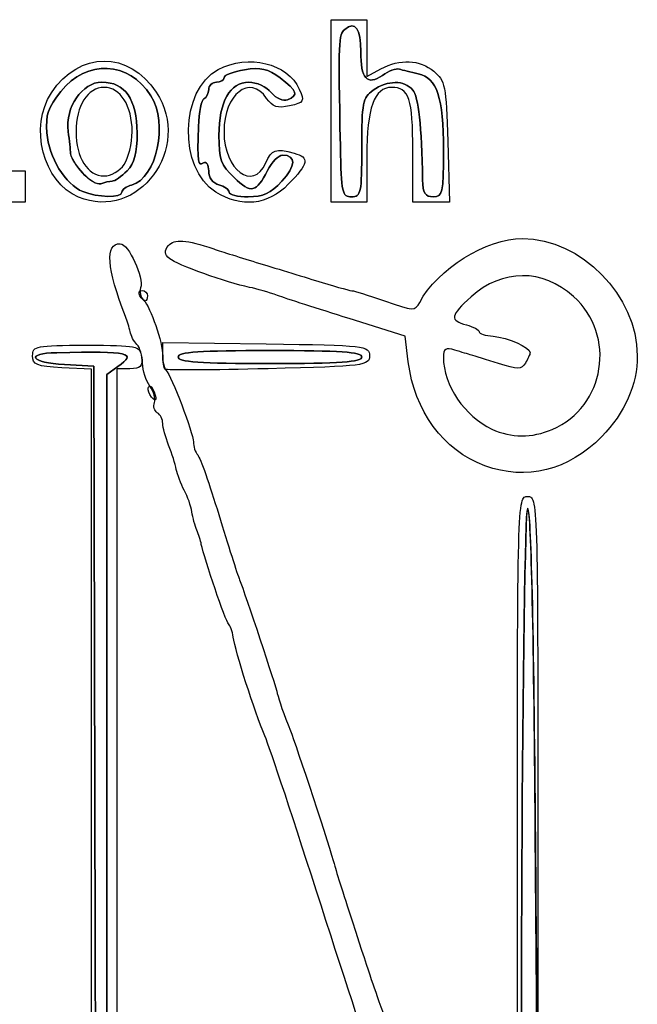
# Model space of a CAD drawing. Header units: millimetres. Extents: x 13 to 91, y 16 to 144.
# Tile 12 of 16: x 26 to 36, y 128 to 144. Entities that reach past the tile are written whole.
import ezdxf

# ---------------------------------------------------------------- set-up
doc = ezdxf.new("R2010")
doc.units = ezdxf.units.MM
doc.layers.add('Layer_1', color=7, linetype='CONTINUOUS')

msp = doc.modelspace()

# ---------------------------------------------------------------- linework, layer by layer
at = {"layer": 'Layer_1', "color": 7}
for points in [[(24.410285, 142.163134), (24.410285, 143.58464), (24.688746, 143.58464), (24.967207, 143.58464), (24.967207, 142.406821), (24.967207, 141.229002), (25.643469, 141.229002), (26.319732, 141.229002), (26.319732, 140.985315), (26.319732, 140.741628), (25.365008, 140.741628), (24.410285, 140.741628)], [(31.236784, 141.614839)], [(31.570712, 141.589926)], [(27.866647, 141.328305)], [(27.214785, 141.196303)], [(27.678764, 141.066544)], [(30.323401, 141.065205)], [(27.155115, 140.819123)], [(27.220673, 140.904394)], [(27.831378, 140.894612)], [(29.293748, 140.896742)], [(29.502144, 140.894612)], [(28.109839, 139.279508)], [(28.706531, 138.325069)], [(31.570695, 138.325069)], [(28.500792, 138.135537)], [(28.265692, 137.741563)], [(34.540603, 137.197128)], [(33.491065, 136.62894)]]:
    msp.add_lwpolyline(points, close=True, dxfattribs=at)
for points in [[(31.09335, 142.163134), (31.09335, 143.58464), (31.371811, 143.58464), (31.650272, 143.58464), (31.650272, 143.142698), (31.650272, 142.700756), (31.869063, 142.817282)], [(31.650272, 141.454615), (31.650272, 140.741628), (31.371811, 140.741628), (31.09335, 140.741628), (31.09335, 142.163134)], [(32.910193, 141.683106), (32.93693, 140.741628), (32.651622, 140.741628), (32.366315, 140.741628), (32.366315, 141.537672)], [(32.296243, 138.249309), (32.246974, 138.652533), (31.371811, 138.925016)], [(28.46786, 138.360596), (28.46786, 138.551812), (30.078956, 138.529822)], [(27.414037, 129.215879), (27.393796, 138.182918), (26.936324, 138.207279)], [(26.936324, 138.207279), (27.393796, 138.182918), (27.414036, 129.215879)], [(27.595182, 129.173451), (27.594227, 138.052956), (27.767669, 138.176987)], [(27.767677, 138.176994), (27.594235, 138.052963), (27.59519, 129.173458)], [(26.642669, 120.190717), (27.354016, 120.190717), (27.354016, 129.162457), (27.354016, 138.134196), (26.896544, 138.158557)], [(27.956251, 138.142304), (27.751817, 138.142304), (27.751817, 129.167756), (27.751817, 120.193208), (30.039176, 120.171658)], [(34.316743, 130.99416), (34.317937, 125.836125), (34.276955, 130.912931)]]:
    msp.add_lwpolyline(points, dxfattribs=at)
for points in [[(31.556235, 143.089054), (31.560989, 143.440771), (31.466922, 143.570187), (31.30577, 143.433637)], [(31.305771, 143.433637), (31.466924, 143.570187), (31.560991, 143.440769), (31.556236, 143.089054)], [(31.236784, 141.614839), (31.204021, 143.269081), (31.207092, 143.350024), (31.305771, 143.433637)], [(31.30577, 143.433637), (31.207092, 143.350024), (31.204021, 143.269081), (31.236784, 141.614839)], [(26.732725, 142.446252), (27.168632, 143.101013), (27.936742, 143.104914), (28.366021, 142.454547)], [(31.891382, 142.71621), (31.657852, 142.549207), (31.550551, 142.668577), (31.556235, 143.089054)], [(31.556236, 143.089054), (31.550588, 142.668577), (31.657853, 142.549207), (31.891383, 142.716208)], [(26.878748, 142.464962), (27.287594, 142.971365), (27.933545, 142.940864), (28.28147, 142.398727)], [(28.28147, 142.398726), (27.933545, 142.940864), (27.287594, 142.971365), (26.878748, 142.464961)], [(29.332804, 142.80757), (29.800862, 143.054689), (30.415477, 142.904913), (30.59633, 142.499661)], [(31.869063, 142.817282), (32.170247, 142.97769), (32.472527, 142.963944), (32.695632, 142.779697)], [(29.293748, 140.896742), (28.707305, 141.261841), (28.732422, 142.490589), (29.332804, 142.80757)], [(29.422584, 142.68074), (29.422584, 142.719706), (29.566514, 142.775085), (29.742428, 142.803805)], [(29.742428, 142.803805), (29.566514, 142.775085), (29.422584, 142.719706), (29.422584, 142.68074)], [(29.742428, 142.803805), (29.999444, 142.845766), (30.108842, 142.820871), (30.29935, 142.677068)], [(30.29935, 142.677068), (30.108842, 142.820871), (29.999444, 142.845766), (29.742428, 142.803805)], [(32.156657, 142.813624), (32.10698, 142.82886), (31.987609, 142.785024), (31.891382, 142.71621)], [(31.891383, 142.716208), (31.987611, 142.785022), (32.106985, 142.828858), (32.156659, 142.813622)], [(32.452125, 142.74047), (32.339292, 142.765469), (32.206332, 142.798387), (32.156657, 142.813624)], [(32.156659, 142.813622), (32.206336, 142.798386), (32.339294, 142.765467), (32.452127, 142.740468)], [(32.695632, 142.779697), (32.870165, 142.635561), (32.885349, 142.557958), (32.910193, 141.683106)], [(29.303243, 142.609893), (29.36888, 142.609893), (29.422584, 142.641775), (29.422584, 142.68074)], [(29.422584, 142.68074), (29.422584, 142.641774), (29.36888, 142.609893), (29.303243, 142.609893)], [(30.087425, 142.358203), (29.824948, 142.740802), (29.422584, 142.426106), (29.422584, 141.838219)], [(30.29935, 142.677068), (30.566531, 142.475389), (30.590457, 142.404755), (30.414892, 142.335972)], [(30.414892, 142.335972), (30.590457, 142.404755), (30.566531, 142.47539), (30.29935, 142.677068)], [(32.366362, 142.487991), (32.238372, 142.645444), (31.971328, 142.643482), (31.747535, 142.483444)], [(31.747535, 142.483444), (31.971328, 142.643482), (32.238372, 142.645444), (32.366362, 142.487993)], [(32.843677, 141.550097), (32.843677, 142.38009), (32.746595, 142.67523), (32.452125, 142.74047)], [(32.452127, 142.740468), (32.746595, 142.675229), (32.843677, 142.380088), (32.843677, 141.550095)], [(27.519104, 142.609893), (27.210217, 142.609893), (26.944071, 142.220952), (26.993145, 141.841267)], [(26.993145, 141.841267), (26.944071, 142.220952), (27.210217, 142.609893), (27.519104, 142.609893)], [(27.552917, 142.528664), (27.297738, 142.528664), (27.115335, 142.240856), (27.115335, 141.838219)], [(28.067412, 141.817911), (28.064143, 142.344513), (27.880414, 142.609893), (27.519104, 142.609893)], [(27.519104, 142.609893), (27.880414, 142.609893), (28.064143, 142.344513), (28.067412, 141.817911)], [(27.990498, 141.838219), (27.990498, 142.240856), (27.808095, 142.528664), (27.552917, 142.528664)], [(29.183903, 142.494819), (29.183903, 142.431528), (29.150941, 142.36756), (29.110659, 142.352668)], [(29.110663, 142.352668), (29.150945, 142.36756), (29.183903, 142.431528), (29.183903, 142.494819)], [(29.183903, 142.494819), (29.183903, 142.55811), (29.237606, 142.609893), (29.303243, 142.609893)], [(29.303243, 142.609893), (29.237606, 142.609893), (29.183903, 142.55811), (29.183903, 142.494819)], [(29.811854, 142.609893), (29.513113, 142.609893), (29.343023, 142.308772), (29.343023, 141.779891)], [(29.343023, 141.779891), (29.343023, 142.308772), (29.513113, 142.609893), (29.811854, 142.609893)], [(30.15853, 142.449124), (30.084375, 142.537547), (29.928371, 142.609893), (29.811854, 142.609893)], [(29.811854, 142.609893), (29.928371, 142.609893), (30.084375, 142.537547), (30.15853, 142.449125)], [(30.59633, 142.499661), (30.68083, 142.310313), (30.670265, 142.292215), (30.445789, 142.241879)], [(31.747535, 142.483444), (31.586037, 142.367954), (31.570712, 142.29051), (31.570712, 141.589926)], [(31.570712, 141.589926), (31.570712, 142.29051), (31.586035, 142.367954), (31.747535, 142.483444)], [(32.036673, 142.528664), (31.764409, 142.528664), (31.650272, 142.211405), (31.650272, 141.454615)], [(32.366315, 141.537672), (32.366315, 142.355486), (32.308709, 142.528664), (32.036673, 142.528664)], [(32.366362, 142.487993), (32.453957, 142.380235), (32.503282, 141.930855), (32.520157, 141.086853)], [(32.520157, 141.086851), (32.503282, 141.930853), (32.453957, 142.380233), (32.366362, 142.487991)], [(27.155115, 140.819123), (26.601678, 141.052841), (26.378198, 141.913728), (26.732725, 142.446252)], [(26.878748, 142.464961), (26.676858, 142.214897), (26.639812, 142.10505), (26.660914, 141.819049)], [(26.660914, 141.81905), (26.639814, 142.105051), (26.676857, 142.214897), (26.878748, 142.464962)], [(28.366021, 142.454547), (28.939427, 141.585824), (28.081942, 140.427722), (27.155115, 140.819123)], [(28.28147, 142.398727), (28.556754, 141.96978), (28.372196, 141.110761), (27.982395, 141.006688)], [(27.982395, 141.006688), (28.372196, 141.110761), (28.556754, 141.96978), (28.28147, 142.398726)], [(29.024033, 141.919447), (29.031432, 142.142827), (29.070377, 142.337776), (29.110663, 142.352668)], [(29.110659, 142.352668), (29.07038, 142.337776), (29.031398, 142.142827), (29.024033, 141.919447)], [(30.445789, 142.241879), (30.253931, 142.198856), (30.18036, 142.222737), (30.087425, 142.358203)], [(30.15853, 142.449125), (30.235019, 142.357914), (30.34594, 142.308957), (30.414892, 142.335972)], [(30.414892, 142.335972), (30.345937, 142.308957), (30.235022, 142.357913), (30.15853, 142.449124)], [(29.104342, 141.350845), (29.013839, 141.293738), (29.005379, 141.353639), (29.024033, 141.919447)], [(29.024033, 141.919447), (29.005379, 141.353642), (29.013839, 141.293738), (29.104342, 141.350845)], [(27.220673, 140.904394), (26.947582, 141.016769), (26.688922, 141.439423), (26.660914, 141.81905)], [(26.660914, 141.819049), (26.688919, 141.439423), (26.947582, 141.016769), (27.220673, 140.904394)], [(26.993145, 141.841267), (27.010688, 141.705562), (27.027452, 141.551946), (27.030403, 141.499896)], [(27.030405, 141.499896), (27.027452, 141.551946), (27.010685, 141.705562), (26.993145, 141.841267)], [(27.115335, 141.838219), (27.115335, 141.435581), (27.297738, 141.147773), (27.552917, 141.147773)], [(27.866647, 141.328305), (27.934765, 141.427597), (27.990498, 141.657058), (27.990498, 141.838219)], [(27.910938, 141.229002), (28.03057, 141.351142), (28.069401, 141.497292), (28.067412, 141.817911)], [(28.067412, 141.817911), (28.069401, 141.497292), (28.03057, 141.351142), (27.910938, 141.229002)], [(29.343023, 141.779891), (29.343023, 141.408379), (29.375102, 141.319402), (29.580392, 141.12158)], [(29.580392, 141.12158), (29.375106, 141.319402), (29.343023, 141.408379), (29.343023, 141.779891)], [(29.422584, 141.838219), (29.422584, 141.240547), (29.873618, 140.902857), (30.073542, 141.350845)], [(30.073542, 141.350845), (30.168599, 141.563847), (30.223871, 141.582797), (30.516538, 141.50272)], [(31.411591, 140.822857), (31.264423, 140.822857), (31.251292, 140.882348), (31.236784, 141.614839)], [(31.236784, 141.614839), (31.251292, 140.882348), (31.264423, 140.822857), (31.411591, 140.822857)], [(31.570712, 141.589926), (31.570712, 140.87701), (31.559479, 140.822857), (31.411591, 140.822857)], [(31.411591, 140.822857), (31.559479, 140.822857), (31.570712, 140.87701), (31.570712, 141.589926)], [(27.030403, 141.499896), (27.03964, 141.337045), (27.388603, 140.985406), (27.499752, 141.026945)], [(27.214785, 141.196303), (27.116329, 141.31123), (27.033358, 141.447847), (27.030405, 141.499896)], [(30.101455, 141.234153), (30.167904, 141.365347), (30.272944, 141.472689), (30.334875, 141.472689)], [(30.334875, 141.472689), (30.272944, 141.472689), (30.167904, 141.365347), (30.101455, 141.234153)], [(30.323401, 141.065205), (30.545923, 141.305912), (30.550619, 141.472689), (30.334875, 141.472689)], [(30.334875, 141.472689), (30.550619, 141.472689), (30.545923, 141.305912), (30.323402, 141.065205)], [(30.516538, 141.50272), (30.760098, 141.436079), (30.742292, 141.341709), (30.425043, 141.017807)], [(32.684556, 140.822859), (32.831828, 140.822859), (32.843677, 140.877012), (32.843677, 141.550097)], [(32.843677, 141.550095), (32.843677, 140.87701), (32.831828, 140.822857), (32.684556, 140.822857)], [(27.552917, 141.147773), (27.65894, 141.147773), (27.79749, 141.2275), (27.866647, 141.328305)], [(29.183903, 141.226191), (29.183903, 141.322362), (29.148101, 141.378456), (29.104342, 141.350845)], [(29.104342, 141.350845), (29.148101, 141.378456), (29.183903, 141.322362), (29.183903, 141.226191)], [(27.499754, 141.026945), (27.441476, 141.005166), (27.313241, 141.081377), (27.214785, 141.196303)], [(27.678764, 141.066544), (27.718943, 141.066544), (27.823422, 141.13965), (27.910938, 141.229002)], [(27.910938, 141.229002), (27.823422, 141.13965), (27.718943, 141.066544), (27.678764, 141.066544)], [(29.343023, 141.008851), (29.246069, 141.034737), (29.183903, 141.119649), (29.183903, 141.226191)], [(29.183903, 141.226191), (29.183903, 141.119649), (29.246071, 141.034737), (29.343023, 141.008851)], [(29.580392, 141.12158), (29.844046, 140.867515), (29.924565, 140.88491), (30.101455, 141.234153)], [(30.101455, 141.234153), (29.924565, 140.88491), (29.844046, 140.867515), (29.580392, 141.12158)], [(27.499752, 141.026945), (27.55803, 141.048724), (27.638585, 141.066544), (27.678764, 141.066544)], [(27.678764, 141.066544), (27.638586, 141.066544), (27.55803, 141.048725), (27.499754, 141.026945)], [(27.982395, 141.006688), (27.899336, 140.984512), (27.831378, 140.934078), (27.831378, 140.894612)], [(27.831378, 140.894612), (27.831378, 140.934077), (27.899338, 140.984512), (27.982395, 141.006688)], [(30.425043, 141.017807), (30.10517, 140.691225), (29.694459, 140.647273), (29.293748, 140.896742)], [(29.502144, 140.894612), (29.502144, 140.934078), (29.43054, 140.985485), (29.343023, 141.008851)], [(29.343023, 141.008851), (29.43054, 140.985485), (29.502144, 140.934077), (29.502144, 140.894612)], [(30.323402, 141.065205), (30.152099, 140.879903), (30.029073, 140.822857), (29.800754, 140.822857)], [(29.800754, 140.822857), (30.029073, 140.822857), (30.152099, 140.879903), (30.323401, 141.065205)], [(32.520157, 141.086853), (32.524294, 140.878808), (32.559158, 140.822859), (32.684556, 140.822859)], [(32.684556, 140.822857), (32.559159, 140.822857), (32.524317, 140.878806), (32.520157, 141.086851)], [(27.831378, 140.894612), (27.831378, 140.804097), (27.44955, 140.810212), (27.220673, 140.904394)], [(27.220673, 140.904394), (27.44955, 140.810212), (27.831378, 140.804097), (27.831378, 140.894612)], [(29.800754, 140.822857), (29.636518, 140.822857), (29.502144, 140.855147), (29.502144, 140.894612)], [(29.502144, 140.894612), (29.502144, 140.855147), (29.636518, 140.822857), (29.800754, 140.822857)], [(28.555543, 140.061175), (28.644349, 140.170424), (28.837702, 140.15652), (29.263463, 140.010269)], [(32.473693, 139.176714), (32.746743, 139.696712), (33.51318, 140.173026), (34.076861, 140.173026)], [(34.076861, 140.173026), (34.990278, 140.173026), (35.866968, 139.27795), (35.866968, 138.345376)], [(27.887765, 138.954593), (27.594122, 139.712505), (27.56624, 140.091797), (27.80417, 140.091797)], [(27.80417, 140.091797), (27.93451, 140.091797), (28.179673, 139.557862), (28.121004, 139.401768)], [(28.575398, 139.858111), (28.493003, 139.927927), (28.488088, 139.978192), (28.555543, 140.061175)], [(29.263463, 140.010269), (29.372858, 139.97269), (29.695078, 139.871183), (29.979506, 139.784696)], [(29.820385, 139.411407), (29.465603, 139.483778), (28.687829, 139.762845), (28.575398, 139.858111)], [(29.979506, 139.784696), (30.263934, 139.698209), (30.701556, 139.564342), (30.952, 139.487213)], [(34.873183, 139.267968), (34.387436, 139.703403), (33.764262, 139.701588), (33.275348, 139.263314)], [(28.121004, 139.401768), (28.099825, 139.345413), (28.121508, 139.259472), (28.169194, 139.210787)], [(30.257967, 139.284166), (30.126692, 139.331833), (29.929781, 139.389092), (29.820385, 139.411407)], [(30.952, 139.487213), (31.202444, 139.410083), (31.417257, 139.351249), (31.429362, 139.356469)], [(28.109839, 139.279508), (28.082796, 139.324184), (28.098581, 139.360737), (28.144925, 139.360737)], [(28.194095, 139.198279), (28.174798, 139.198279), (28.136883, 139.234832), (28.109839, 139.279508)], [(28.144925, 139.360737), (28.191269, 139.360737), (28.229181, 139.324184), (28.229181, 139.279508)], [(28.229181, 139.279508), (28.229181, 139.234832), (28.213396, 139.198279), (28.194095, 139.198279)], [(31.371811, 138.925016), (30.890471, 139.074882), (30.389241, 139.2365), (30.257967, 139.284166)], [(31.429362, 139.356469), (31.441471, 139.361692), (31.66445, 139.291113), (31.924881, 139.199633)], [(33.275348, 139.263314), (32.950555, 138.972162), (32.937281, 138.893247), (33.201698, 138.825491)], [(34.540603, 137.197126), (35.367265, 137.549772), (35.546302, 138.664566), (34.873183, 139.267968)], [(28.169194, 139.210787), (28.281096, 139.096538), (28.465118, 138.556987), (28.466663, 138.338607)], [(31.924881, 139.199633), (32.374105, 139.041835), (32.402252, 139.04066), (32.473693, 139.176714)], [(27.957221, 138.720597), (27.944984, 138.782281), (27.913729, 138.887579), (27.887765, 138.954593)], [(33.201698, 138.825491), (33.311093, 138.797459), (33.400599, 138.749905), (33.400599, 138.719817)], [(28.064545, 138.521586), (28.017754, 138.569358), (27.969458, 138.658913), (27.957221, 138.720597)], [(33.400599, 138.719817), (33.400599, 138.689728), (33.499054, 138.657508), (33.619389, 138.648216)], [(33.619389, 138.648216), (33.846458, 138.630683), (34.197109, 138.474944), (34.194984, 138.392571)], [(26.439072, 138.345376), (26.439072, 138.497519), (26.492115, 138.507834), (27.274455, 138.507834)], [(27.274455, 138.507834), (28.080206, 138.507834), (28.110741, 138.501352), (28.135262, 138.325069)], [(28.152149, 138.227594), (28.150757, 138.341517), (28.111335, 138.473814), (28.064545, 138.521586)], [(30.078956, 138.529822), (31.629833, 138.508655), (31.690052, 138.501761), (31.690052, 138.345376)], [(26.936324, 138.207279), (26.408166, 138.235404), (26.313319, 138.38273), (26.816984, 138.39265)], [(26.816984, 138.39265), (26.313319, 138.38273), (26.408166, 138.235404), (26.936324, 138.207279)], [(26.896544, 138.158557), (26.500066, 138.17967), (26.439072, 138.204578), (26.439072, 138.345376)], [(26.816984, 138.39265), (27.962884, 138.415221), (28.067591, 138.391464), (27.767677, 138.176994)], [(27.767669, 138.176987), (28.067591, 138.391468), (27.962884, 138.41522), (26.816984, 138.39265)], [(28.466663, 138.338607), (28.467322, 138.245532), (28.490905, 138.145853), (28.51907, 138.117098)], [(28.500792, 138.135535), (28.482679, 138.154149), (28.46786, 138.255427), (28.46786, 138.360596)], [(28.706531, 138.325069), (28.706523, 138.402537), (29.045971, 138.426605), (30.138599, 138.426605)], [(30.138599, 138.426605), (29.045971, 138.426605), (28.706523, 138.402537), (28.706531, 138.325069)], [(31.690052, 138.345376), (31.690052, 138.189743), (31.623755, 138.181212), (30.111888, 138.142303)], [(30.138599, 138.426605), (31.231214, 138.426605), (31.570682, 138.402537), (31.570695, 138.325069)], [(31.570695, 138.325069), (31.570682, 138.402537), (31.231214, 138.426605), (30.138599, 138.426605)], [(33.022687, 138.432002), (32.877978, 138.475788), (32.843677, 138.454235), (32.843677, 138.319523)], [(33.281258, 138.355382), (33.2375, 138.367733), (33.121143, 138.402211), (33.022687, 138.432002)], [(33.705203, 138.222845), (33.515792, 138.28339), (33.325016, 138.343032), (33.281258, 138.355382)], [(34.194984, 138.392571), (34.194314, 138.366614), (34.16133, 138.293038), (34.121677, 138.229069)], [(35.866968, 138.345376), (35.866968, 137.89359), (35.672874, 137.45227), (35.312248, 137.08408)], [(28.135262, 138.325069), (28.155972, 138.176218), (28.122747, 138.142304), (27.956251, 138.142304)], [(28.266026, 137.870414), (28.204785, 137.95294), (28.153541, 138.11367), (28.152149, 138.227594)], [(30.138626, 138.223533), (29.046003, 138.223533), (28.706539, 138.247601), (28.706531, 138.325069)], [(28.706531, 138.325069), (28.706539, 138.247601), (29.046003, 138.223533), (30.138626, 138.223533)], [(31.570695, 138.325069), (31.570708, 138.2476), (31.231263, 138.223533), (30.138626, 138.223533)], [(30.138626, 138.223533), (31.231263, 138.223533), (31.570708, 138.2476), (31.570695, 138.325069)], [(33.491065, 136.62894), (32.843696, 136.868125), (32.389791, 137.483694), (32.296243, 138.249309)], [(32.843677, 138.319523), (32.843677, 137.888326), (33.179273, 137.391682), (33.599499, 137.200994)], [(34.121677, 138.229069), (34.059933, 138.129453), (34.000168, 138.12856), (33.705203, 138.222845)], [(30.111888, 138.142303), (29.243898, 138.119965), (28.518904, 138.116919), (28.500792, 138.135537)], [(28.51907, 138.117098), (28.603315, 138.031086), (28.944457, 137.136889), (28.944855, 137.001038)], [(28.265688, 137.741563), (28.236847, 137.789211), (28.230307, 137.845618), (28.251168, 137.86691)], [(28.251168, 137.86691), (28.272021, 137.888202), (28.310289, 137.849217), (28.336198, 137.780277)], [(28.33763, 137.614637), (28.359485, 137.672789), (28.327263, 137.787889), (28.266026, 137.870414)], [(28.336198, 137.780277), (28.389997, 137.637143), (28.344154, 137.611966), (28.265692, 137.741563)], [(28.382876, 137.45528), (28.336134, 137.484774), (28.315775, 137.556484), (28.33763, 137.614637)], [(28.46786, 137.289894), (28.46786, 137.351363), (28.429615, 137.425787), (28.382876, 137.45528)], [(28.559581, 136.949465), (28.509134, 137.075232), (28.46786, 137.228425), (28.46786, 137.289894)], [(33.599499, 137.200994), (33.90909, 137.06051), (34.21738, 137.059243), (34.540603, 137.197128)], [(28.679345, 136.572509), (28.663919, 136.654068), (28.610028, 136.823698), (28.559581, 136.949465)], [(28.944855, 137.001038), (28.945058, 136.93179), (28.975899, 136.840407), (29.013388, 136.797965)], [(35.312248, 137.08408), (34.794953, 136.555935), (34.135031, 136.391011), (33.491065, 136.62894)], [(29.013388, 136.797965), (29.050877, 136.755523), (29.1982, 136.336991), (29.34077, 135.867894)], [(28.802524, 136.247594), (28.750197, 136.344738), (28.694765, 136.49095), (28.679345, 136.572509)], [(28.922372, 135.908509), (28.908783, 135.997861), (28.854849, 136.150449), (28.802524, 136.247594)], [(33.997298, 130.303715), (33.997298, 136.098043), (33.998809, 136.152196), (34.156418, 136.152196)], [(34.156418, 136.152196), (34.313855, 136.152196), (34.315552, 136.097634), (34.316743, 130.99416)], [(28.997946, 135.624208), (28.969965, 135.691222), (28.935961, 135.819157), (28.922372, 135.908509)], [(34.096816, 124.678609), (34.018536, 124.894311), (34.076997, 135.948954), (34.156422, 135.9491)], [(34.15641, 135.969348), (34.077025, 135.949), (34.018665, 124.893926), (34.096804, 124.678613)], [(34.276955, 130.912931), (34.250128, 134.236143), (34.208486, 135.982694), (34.15641, 135.969348)], [(34.156422, 135.9491), (34.208192, 135.949195), (34.250799, 134.14024), (34.278396, 130.77084)], [(29.34077, 135.867894), (29.483341, 135.398798), (29.629246, 134.941885), (29.665005, 134.852533)], [(29.069105, 135.403865), (29.057951, 135.458036), (29.025928, 135.557194), (28.997946, 135.624208)], [(29.494068, 134.162087), (29.45015, 134.199355), (29.116208, 135.175165), (29.069105, 135.403865)], [(29.665005, 134.852533), (29.751702, 134.635894), (30.229048, 133.198311), (30.254026, 133.078622)], [(29.566014, 133.959015), (29.552767, 134.048367), (29.520386, 134.13975), (29.494068, 134.162087)], [(30.059738, 132.415666), (29.897264, 132.79946), (29.600313, 133.727709), (29.566014, 133.959015)], [(30.254026, 133.078622), (30.275682, 132.974861), (30.355427, 132.747864), (30.458391, 132.496895)], [(30.458391, 132.496895), (30.536543, 132.306417), (31.095751, 130.603757), (31.13869, 130.425558)], [(30.936474, 129.775727), (30.529921, 131.04899), (30.135391, 132.236963), (30.059738, 132.415666)], [(34.278396, 130.77084), (34.301723, 127.922717), (34.328575, 125.58816), (34.338066, 125.582936)], [(31.13869, 130.425558), (31.15484, 130.358544), (31.281282, 129.956461), (31.419677, 129.53204)], [(34.156418, 124.455234), (33.998771, 124.455234), (33.997298, 124.509389), (33.997298, 130.303715)], [(31.729952, 127.379474), (31.700091, 127.42415), (31.343026, 128.502464), (30.936474, 129.775727)], [(31.419677, 129.53204), (31.742092, 128.543279), (31.720712, 128.606432), (31.942179, 127.988691)], [(27.414036, 129.215879), (27.429598, 122.322173), (27.412127, 120.22161), (27.338549, 120.131076)], [(27.33855, 120.131076), (27.412143, 120.22161), (27.429596, 122.322173), (27.414037, 129.215879)], [(27.746998, 120.154549), (27.600644, 120.289775), (27.596101, 120.559664), (27.595182, 129.173451)], [(27.59519, 129.173458), (27.596145, 120.559671), (27.60068, 120.289781), (27.747005, 120.154555)]]:
    msp.add_open_spline(points, degree=3, dxfattribs=at)

doc.saveas('drawing.dxf')
